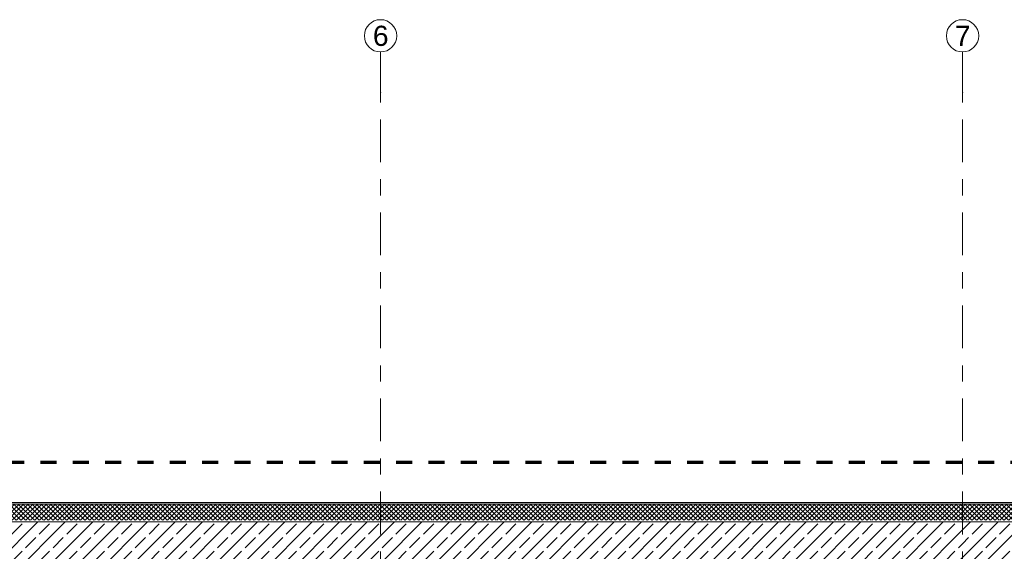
# Model space of a CAD drawing. Header units: metres. Extents: x -3.6 to 84.5, y -11 to 16.8.
# Tile 12 of 34: x 16.3 to 22.4, y 13.5 to 16.8. Entities that reach past the tile are written whole.
import ezdxf

# ---------------------------------------------------------------- set-up
doc = ezdxf.new("R2010")
doc.units = ezdxf.units.M
doc.header["$MEASUREMENT"] = 0
doc.linetypes.add('Strichlinie doppelt', pattern=[0.546806, 0.264583, -0.105833, 0.070556, -0.105833])
doc.linetypes.add('Strichlinie eng', pattern=[0.115, 0.075, -0.04])
for name, color, linetype in [('301 - Elemente.Linie', 7, 'Continuous'), ('451 - Universal.Achsen Raster', 7, 'Continuous'), ('604 - Struktur.Wand Aussen', 7, 'Continuous')]:
    doc.layers.add(name, color=color, linetype=linetype)
doc.styles.add('ERSTELLTER_STIL_2', font='txt')
pattern_1 = [(0, (0, 0), (0, 0.08660254), [0, -0.05]), (0, (0.025, 0.0433), (0, 0.08660254), [0, -0.05])]
pattern_2 = [(225, (0, 0), (-0.014142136, 0.014142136), []), (315, (0, 0), (0.014142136, 0.014142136), [])]
pattern_3 = [(45, (0, 0), (-0.0848528, 0.0848528), []), (45, (-0.04243, 0.04243), (-0.0848528, 0.0848528), [0.09, -0.03])]

msp = doc.modelspace()

# ---------------------------------------------------------------- hatches: boundary and pattern name
at = {"layer": '604 - Struktur.Wand Aussen', "linetype": 'Continuous', "lineweight": 0, "true_color": 0x000000}
h = msp.add_hatch(dxfattribs=at)
h.set_pattern_fill('Verputz_0001', color=18, style=0, pattern_type=2)
h.set_pattern_definition(pattern_1)
h.paths.add_polyline_path([(22.13, 13.815), (14.93, 13.815), (14.93, 13.805), (22.13, 13.805)])
h = msp.add_hatch(dxfattribs=at)
h.set_pattern_fill('Dämmung__hart_2_0001', color=18, style=0, pattern_type=2)
h.set_pattern_definition(pattern_2)
h.paths.add_polyline_path([(22.13, 13.805), (14.93, 13.805), (14.93, 13.705), (22.13, 13.705)])
h = msp.add_hatch(dxfattribs=at)
h.set_pattern_fill('Verputz_0001', color=18, style=0, pattern_type=2)
h.set_pattern_definition(pattern_1)
h.paths.add_polyline_path([(31.2503, 13.815), (22.13, 13.815), (22.13, 13.805), (31.2503, 13.805)])
h = msp.add_hatch(dxfattribs=at)
h.set_pattern_fill('Dämmung__hart_2_0001', color=18, style=0, pattern_type=2)
h.set_pattern_definition(pattern_2)
h.paths.add_polyline_path([(31.2503, 13.805), (22.13, 13.805), (22.13, 13.705), (31.2503, 13.705)])
h = msp.add_hatch(dxfattribs=at)
h.set_pattern_fill('Beton__Stahlbeton_0001', color=18, style=0, pattern_type=2)
h.set_pattern_definition(pattern_3)
h.paths.add_polyline_path([(14.93, 13.45), (15.08, 13.45), (15.08, 13.34), (18.38, 13.34), (18.38, 13.45), (18.68, 13.45), (18.68, 13.34), (21.98, 13.34), (21.98, 13.45), (22.13, 13.45), (22.13, 13.695), (14.93, 13.695)])
h = msp.add_hatch(dxfattribs=at)
h.set_pattern_fill('Beton__Stahlbeton_0001', color=18, style=0, pattern_type=2)
h.set_pattern_definition(pattern_3)
h.paths.add_polyline_path([(22.13, 13.45), (22.28, 13.45), (22.28, 13.355), (25.58, 13.355), (25.58, 13.45), (25.88, 13.45), (25.88, 13.355), (29.18, 13.355), (29.18, 13.45), (29.48, 13.45), (29.48, 13.355), (31.2503, 13.355), (31.2503, 13.695), (22.13, 13.695)])

# ---------------------------------------------------------------- linework, layer by layer
at = {"layer": '301 - Elemente.Linie', "color": 160, "linetype": 'Strichlinie eng', "lineweight": 70, "true_color": 0x3232ff, "flags": 128}
msp.add_lwpolyline([(15.0261, 14.065), (32.7919, 14.065), (32.7919, -0.365), (15.0261, -0.365)], close=True, dxfattribs=at)
at = {"layer": '451 - Universal.Achsen Raster', "color": 160, "linetype": 'Strichlinie doppelt', "lineweight": 9, "true_color": 0x3232ff}
for p, q in [((18.53, 16.355), (18.53, 16.605)), ((22.13, 16.355), (22.13, 16.605)), ((18.53, -10.585), (18.53, 16.355)), ((22.13, -10.585), (22.13, 16.355))]:
    msp.add_line(p, q, dxfattribs=at)
at = {"layer": '451 - Universal.Achsen Raster', "color": 160, "linetype": 'Continuous', "lineweight": 9, "true_color": 0x3232ff}
for centre in [(18.53, 16.705), (22.13, 16.705)]:
    msp.add_circle(centre, 0.1, dxfattribs=at)
at = {"layer": '451 - Universal.Achsen Raster', "color": 160, "linetype": 'Strichlinie doppelt', "lineweight": 9, "true_color": 0x3232ff}
for p in [(18.53, 16.355), (18.53, 16.355), (22.13, 16.355), (22.13, 16.355)]:
    msp.add_point(p, dxfattribs=at)
at = {"layer": '604 - Struktur.Wand Aussen', "color": 7, "linetype": 'Continuous', "lineweight": 5}
msp.add_line((22.13, 13.805), (14.93, 13.805), dxfattribs=at)
at = {"layer": '604 - Struktur.Wand Aussen', "color": 7, "linetype": 'Continuous', "lineweight": 13}
for p, q in [((31.2503, 13.805), (22.13, 13.805)), ((22.13, 13.695), (14.93, 13.695))]:
    msp.add_line(p, q, dxfattribs=at)
at = {"layer": '604 - Struktur.Wand Aussen', "color": 7, "linetype": 'Continuous', "lineweight": 18}
msp.add_line((31.2503, 13.695), (22.13, 13.695), dxfattribs=at)
at = {"layer": '604 - Struktur.Wand Aussen', "color": 7, "linetype": 'Continuous', "lineweight": 5, "flags": 128}
msp.add_lwpolyline([(22.13, 13.815), (14.93, 13.815)], dxfattribs=at)
at = {"layer": '604 - Struktur.Wand Aussen', "color": 7, "linetype": 'Continuous', "lineweight": 13, "flags": 128}
msp.add_lwpolyline([(31.2503, 13.815), (22.13, 13.815)], dxfattribs=at)

# ---------------------------------------------------------------- texts
at = {"layer": '451 - Universal.Achsen Raster', "color": 160, "lineweight": 9, "true_color": 0x3232ff, "char_height": 0.125, "attachment_point": 1, "style": 'ERSTELLTER_STIL_2'}
for s, insert in [('\\A1;{\\pql;\\pt0;\\fArial|b0|i0|c0|p38;6}', (18.4826, 16.7675)), ('\\A1;{\\pql;\\pt0;\\fArial|b0|i0|c0|p38;7}', (22.0826, 16.7675))]:
    msp.add_mtext(s, dxfattribs=dict(at, insert=insert))

doc.saveas('drawing.dxf')
